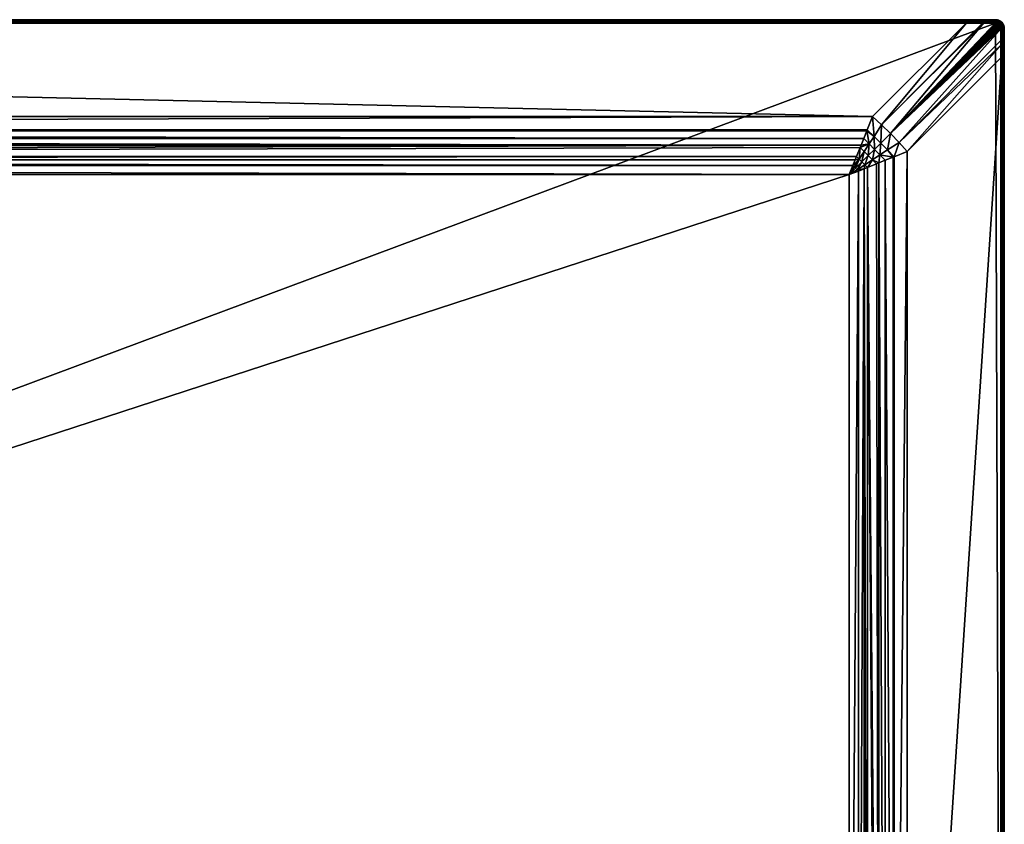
# Model space of a CAD drawing. Header units: inches. Extents: x 12 to 2412, y 21 to 921.
# Tile 6 of 6: x 1862 to 2412, y 471 to 921. Entities that reach past the tile are written whole.
import ezdxf

# ---------------------------------------------------------------- set-up
doc = ezdxf.new("R2010")
doc.units = ezdxf.units.IN
doc.header["$MEASUREMENT"] = 0
doc.layers.get('0').update_dxf_attribs({"true_color": 0x863b08})

msp = doc.modelspace()

# ---------------------------------------------------------------- meshes
at = {"color": 61, "true_color": 0xd6e5a6}
mesh = msp.add_polyface(dxfattribs=at)
corners = [(495.23, 921.07, 717.5), (33.04, 921.07, 714.93), (17.23, 921.07, 717.5), (973.23, 921.07, 717.5), (973.23, 921.07, 714.93), (495.23, 921.07, 714.93), (17.23, 21.07, 717.5), (33.04, 21.07, 714.93), (495.23, 21.07, 717.5), (495.23, 21.07, 714.93), (973.23, 21.07, 717.5), (2407.23, 919.07, 719.5), (17.23, 919.07, 719.5), (14.23, 26.07, 719.5), (96.1, 838.71, 689.6), (95.59, 842.65, 689.87), (96.86, 839.47, 689.63), (98.89, 834.4, 689.5), (95.34, 837.95, 689.59), (94.58, 837.19, 689.6), (98.89, 107.74, 689.5), (93.82, 836.43, 689.63), (96.86, 102.67, 689.63), (96.1, 103.43, 689.6), (95.34, 104.19, 689.59), (94.58, 104.95, 689.6), (1451.23, 921.07, 717.5), (17.23, 921.04, 717.85), (2407.23, 921.04, 717.85), (17.23, 920.95, 718.18), (2407.23, 920.95, 718.18), (17.23, 920.8, 718.5), (2407.23, 920.8, 718.5), (17.23, 920.6, 718.79), (2407.23, 920.6, 718.79), (17.23, 920.36, 719.03), (2407.23, 920.36, 719.03), (17.23, 920.07, 719.23), (2407.23, 920.07, 719.23), (17.23, 919.75, 719.38), (2407.23, 919.75, 719.38), (17.23, 919.42, 719.47), (2407.23, 919.42, 719.47), (17.23, 21.1, 717.85), (2407.23, 21.19, 718.18), (17.23, 21.19, 718.18), (2407.23, 21.34, 718.5), (17.23, 21.34, 718.5), (2407.23, 21.54, 718.79), (17.23, 21.54, 718.79), (2407.23, 21.78, 719.03), (17.23, 21.78, 719.03), (2407.23, 22.07, 719.23), (17.23, 22.07, 719.23), (2407.23, 22.39, 719.38), (17.23, 22.39, 719.38), (2407.23, 22.72, 719.47), (17.23, 22.72, 719.47), (2407.23, 23.07, 719.5), (17.23, 23.07, 719.5), (33.04, 921.05, 714.62), (33.04, 21.09, 714.62), (973.23, 21.07, 714.93)]
mesh.append_faces([[corners[k] for k in face] for face in [(0, 1, 2), (3, 4, 0), (0, 4, 5), (0, 5, 1), (6, 7, 8), (8, 7, 9), (8, 9, 10), (11, 12, 13), (14, 15, 16), (14, 16, 17), (18, 17, 19), (18, 14, 17), (17, 20, 21), (20, 22, 23), (24, 20, 23), (24, 25, 20), (26, 3, 27), (27, 3, 0), (27, 0, 2), (28, 27, 29), (30, 29, 31), (32, 31, 33), (34, 33, 35), (36, 35, 37), (38, 37, 39), (40, 39, 41), (42, 41, 12), (6, 8, 43), (43, 8, 10), (43, 44, 45), (45, 46, 47), (47, 48, 49), (49, 50, 51), (51, 52, 53), (53, 54, 55), (55, 56, 57), (57, 58, 59), (1, 5, 60), (60, 5, 4), (61, 62, 9), (61, 9, 7)]], dxfattribs={"color": 61})
mesh = msp.add_polyface(dxfattribs=at)
corners = [(973.23, 921.07, 717.5), (1451.23, 921.07, 714.93), (973.23, 921.07, 714.93), (973.23, 21.07, 717.5), (495.23, 21.07, 714.93), (973.23, 21.07, 714.93), (1451.23, 21.07, 717.5), (2410.23, 26.07, 719.5), (14.23, 26.07, 719.5), (17.23, 23.07, 719.5), (2325.56, 834.4, 689.5), (98.89, 107.74, 689.5), (98.89, 834.4, 689.5), (33.04, 22.42, 713.04), (85.92, 75.3, 694.91), (2391.41, 22.42, 713.04), (33.04, 919.72, 713.04), (2338.53, 866.84, 694.91), (85.92, 866.84, 694.91), (95.59, 842.65, 689.87), (2327.59, 839.47, 689.63), (96.86, 839.47, 689.63), (94.84, 844.53, 690.01), (2329.61, 844.53, 690.01), (92.83, 849.55, 690.65), (2332.13, 850.84, 690.88), (89.09, 858.92, 692.56), (2333.61, 854.53, 691.55), (90.84, 854.53, 691.55), (92.32, 850.84, 690.88), (88.88, 859.45, 692.69), (2335.58, 859.45, 692.69), (94.84, 97.61, 690.01), (2332.13, 91.3, 690.88), (92.83, 92.59, 690.65), (2335.58, 82.69, 692.69), (88.88, 82.69, 692.69), (2335.37, 83.22, 692.56), (89.09, 83.22, 692.56), (2333.61, 87.61, 691.55), (90.84, 87.61, 691.55), (92.32, 91.3, 690.88), (2325.56, 107.74, 689.5), (96.86, 102.67, 689.63), (2327.59, 102.67, 689.63), (95.59, 99.49, 689.87), (2328.86, 99.49, 689.87), (2407.23, 21.1, 717.85), (17.23, 21.1, 717.85), (2391.41, 921.05, 714.62), (33.04, 921.05, 714.62), (2391.42, 920.97, 714.32), (33.04, 920.97, 714.32), (2391.42, 920.86, 714.03), (33.04, 920.86, 714.03), (2391.42, 920.7, 713.77), (33.04, 920.7, 713.77), (2391.42, 920.5, 713.53), (33.04, 920.5, 713.53), (2391.42, 920.27, 713.32), (33.04, 920.27, 713.32), (2391.42, 920, 713.16), (33.04, 920, 713.16), (2391.42, 919.72, 713.04), (1451.23, 21.07, 714.93), (33.04, 21.09, 714.62), (2391.41, 21.09, 714.62), (33.04, 21.17, 714.32), (2391.42, 21.17, 714.32), (33.04, 21.28, 714.03), (2391.42, 21.28, 714.03), (33.04, 21.44, 713.77), (2391.42, 21.44, 713.77), (33.04, 21.64, 713.53), (2391.42, 21.64, 713.53), (33.04, 21.87, 713.32), (2391.42, 21.87, 713.32), (33.04, 22.14, 713.16), (2391.42, 22.14, 713.16)]
mesh.append_faces([[corners[k] for k in face] for face in [(0, 1, 2), (3, 4, 5), (3, 5, 6), (7, 8, 9), (10, 11, 12), (13, 14, 15), (16, 17, 18), (19, 20, 21), (21, 10, 12), (22, 23, 19), (24, 25, 22), (26, 27, 28), (28, 25, 29), (29, 25, 24), (18, 17, 30), (30, 31, 26), (32, 33, 34), (35, 14, 36), (37, 36, 38), (39, 38, 40), (33, 40, 41), (33, 41, 34), (11, 42, 43), (43, 44, 45), (45, 46, 32), (3, 47, 48), (2, 49, 50), (50, 51, 52), (52, 53, 54), (54, 55, 56), (56, 57, 58), (58, 59, 60), (60, 61, 62), (62, 63, 16), (64, 5, 65), (66, 65, 67), (68, 67, 69), (70, 69, 71), (72, 71, 73), (74, 73, 75), (76, 75, 77), (78, 77, 13)]], dxfattribs={"color": 61})
mesh = msp.add_polyface(dxfattribs=at)
corners = [(2407.23, 921.07, 717.5), (2391.41, 921.07, 714.93), (1929.23, 921.07, 717.5), (1929.23, 921.07, 714.93), (1451.23, 921.07, 717.5), (1929.23, 21.07, 717.5), (2391.42, 21.07, 714.93), (2407.23, 21.07, 717.5), (1451.23, 21.07, 717.5), (1451.23, 21.07, 714.93), (1929.23, 21.07, 714.93), (17.23, 23.07, 719.5), (2407.23, 23.07, 719.5), (2410.23, 26.07, 719.5), (2407.23, 919.07, 719.5), (14.23, 26.07, 719.5), (2325.56, 834.4, 689.5), (2327.59, 839.47, 689.63), (2328.35, 838.71, 689.6), (2329.11, 837.95, 689.59), (2329.87, 837.19, 689.6), (2330.63, 836.43, 689.63), (2325.56, 107.74, 689.5), (2328.35, 103.43, 689.6), (2327.59, 102.67, 689.63), (2329.11, 104.19, 689.59), (2329.87, 104.95, 689.6), (2407.23, 921.04, 717.85), (17.23, 920.95, 718.18), (2407.23, 920.95, 718.18), (17.23, 920.8, 718.5), (2407.23, 920.8, 718.5), (17.23, 920.6, 718.79), (2407.23, 920.6, 718.79), (17.23, 920.36, 719.03), (2407.23, 920.36, 719.03), (17.23, 920.07, 719.23), (2407.23, 920.07, 719.23), (17.23, 919.75, 719.38), (2407.23, 919.75, 719.38), (17.23, 919.42, 719.47), (2407.23, 919.42, 719.47), (17.23, 919.07, 719.5), (973.23, 21.07, 717.5), (2407.23, 21.1, 717.85), (17.23, 21.1, 717.85), (2407.23, 21.19, 718.18), (17.23, 21.19, 718.18), (2407.23, 21.34, 718.5), (17.23, 21.34, 718.5), (2407.23, 21.54, 718.79), (17.23, 21.54, 718.79), (2407.23, 21.78, 719.03), (17.23, 21.78, 719.03), (2407.23, 22.07, 719.23), (17.23, 22.07, 719.23), (2407.23, 22.39, 719.38), (17.23, 22.39, 719.38), (2407.23, 22.72, 719.47), (17.23, 22.72, 719.47), (2391.41, 921.05, 714.62), (1451.23, 921.07, 714.93), (2391.41, 21.09, 714.62)]
mesh.append_faces([[corners[k] for k in face] for face in [(0, 1, 2), (2, 1, 3), (2, 3, 4), (5, 6, 7), (8, 9, 5), (5, 9, 10), (5, 10, 6), (11, 12, 13), (13, 14, 15), (16, 17, 18), (19, 16, 18), (19, 20, 16), (21, 22, 16), (23, 24, 22), (25, 22, 26), (25, 23, 22), (0, 2, 27), (27, 2, 4), (27, 28, 29), (29, 30, 31), (31, 32, 33), (33, 34, 35), (35, 36, 37), (37, 38, 39), (39, 40, 41), (41, 42, 14), (43, 8, 44), (44, 8, 5), (44, 5, 7), (45, 44, 46), (47, 46, 48), (49, 48, 50), (51, 50, 52), (53, 52, 54), (55, 54, 56), (57, 56, 58), (59, 58, 12), (60, 61, 3), (60, 3, 1), (6, 10, 62), (62, 10, 9)]], dxfattribs={"color": 61})
mesh = msp.add_polyface(dxfattribs=at)
corners = [(1451.23, 921.07, 717.5), (1929.23, 921.07, 714.93), (1451.23, 921.07, 714.93), (973.23, 921.07, 717.5), (1451.23, 21.07, 717.5), (973.23, 21.07, 714.93), (1451.23, 21.07, 714.93), (2325.56, 107.74, 689.5), (98.89, 107.74, 689.5), (2325.56, 834.4, 689.5), (2391.41, 22.42, 713.04), (85.92, 75.3, 694.91), (2338.53, 75.3, 694.91), (2391.42, 919.72, 713.04), (2338.53, 866.84, 694.91), (33.04, 919.72, 713.04), (96.86, 839.47, 689.63), (2327.59, 839.47, 689.63), (95.59, 842.65, 689.87), (2329.61, 844.53, 690.01), (2328.86, 842.65, 689.87), (94.84, 844.53, 690.01), (2332.13, 850.84, 690.88), (2331.62, 849.55, 690.65), (90.84, 854.53, 691.55), (2333.61, 854.53, 691.55), (88.88, 859.45, 692.69), (2335.58, 859.45, 692.69), (89.09, 858.92, 692.56), (2335.37, 858.92, 692.56), (2331.62, 92.59, 690.65), (2332.13, 91.3, 690.88), (94.84, 97.61, 690.01), (2335.58, 82.69, 692.69), (88.88, 82.69, 692.69), (2335.37, 83.22, 692.56), (89.09, 83.22, 692.56), (2333.61, 87.61, 691.55), (90.84, 87.61, 691.55), (96.86, 102.67, 689.63), (2327.59, 102.67, 689.63), (95.59, 99.49, 689.87), (2328.86, 99.49, 689.87), (2329.61, 97.61, 690.01), (17.23, 921.04, 717.85), (2407.23, 921.04, 717.85), (973.23, 921.07, 714.93), (2391.41, 921.05, 714.62), (33.04, 921.05, 714.62), (2391.42, 920.97, 714.32), (33.04, 920.97, 714.32), (2391.42, 920.86, 714.03), (33.04, 920.86, 714.03), (2391.42, 920.7, 713.77), (33.04, 920.7, 713.77), (2391.42, 920.5, 713.53), (33.04, 920.5, 713.53), (2391.42, 920.27, 713.32), (33.04, 920.27, 713.32), (2391.42, 920, 713.16), (33.04, 920, 713.16), (33.04, 21.09, 714.62), (2391.41, 21.09, 714.62), (33.04, 21.17, 714.32), (2391.42, 21.17, 714.32), (33.04, 21.28, 714.03), (2391.42, 21.28, 714.03), (33.04, 21.44, 713.77), (2391.42, 21.44, 713.77), (33.04, 21.64, 713.53), (2391.42, 21.64, 713.53), (33.04, 21.87, 713.32), (2391.42, 21.87, 713.32), (33.04, 22.14, 713.16), (2391.42, 22.14, 713.16), (33.04, 22.42, 713.04)]
mesh.append_faces([[corners[k] for k in face] for face in [(0, 1, 2), (0, 2, 3), (4, 5, 6), (7, 8, 9), (10, 11, 12), (13, 14, 15), (16, 17, 9), (18, 19, 20), (18, 20, 17), (21, 22, 23), (21, 23, 19), (24, 25, 22), (26, 14, 27), (28, 27, 29), (28, 29, 25), (30, 31, 32), (12, 11, 33), (33, 34, 35), (35, 36, 37), (37, 38, 31), (39, 7, 40), (41, 40, 42), (32, 42, 43), (32, 43, 30), (0, 44, 45), (46, 2, 47), (48, 47, 49), (50, 49, 51), (52, 51, 53), (54, 53, 55), (56, 55, 57), (58, 57, 59), (60, 59, 13), (6, 61, 62), (62, 63, 64), (64, 65, 66), (66, 67, 68), (68, 69, 70), (70, 71, 72), (72, 73, 74), (74, 75, 10)]], dxfattribs={"color": 61})
mesh = msp.add_polyface(dxfattribs=at)
corners = [(2410.87, 900.26, 713.04), (2357.99, 94.76, 694.91), (2357.99, 847.38, 694.91), (2410.76, 907.3, 713.23), (2353.36, 852.41, 693.74), (2409.92, 918.25, 714.31), (2409.97, 918.19, 714.31), (2348.53, 857.37, 693.35), (2410.23, 917.79, 714.29), (2410.43, 917.35, 714.26), (2410.45, 917.29, 714.26), (2410.56, 916.83, 714.21), (2410.61, 916.35, 714.15), (2410.72, 909.78, 713.48), (2408.23, 919.36, 714.23), (2408.29, 919.34, 714.24), (2407.76, 919.44, 714.18), (2408.74, 919.18, 714.28), (2409.16, 918.94, 714.3), (2409.22, 918.91, 714.31), (2409.59, 918.61, 714.32), (2409.68, 918.52, 714.32), (2343.56, 862.2, 693.74), (2338.53, 866.84, 694.91), (2391.42, 919.72, 713.04), (2400.35, 919.57, 713.36), (2400.93, 919.56, 713.42), (2407.51, 919.45, 714.15), (2350.6, 844.42, 692.69), (2346.95, 848.25, 691.99), (2343.21, 852.05, 691.75), (2350.08, 844.21, 692.56), (2342.72, 845.51, 691.09), (2345.69, 842.45, 691.55), (2341.99, 840.98, 690.88), (2350.08, 97.93, 692.56), (2350.6, 97.72, 692.69), (2407.23, 919.75, 719.38), (2407.23, 919.42, 719.47), (2407.87, 919.7, 719.38), (2407.23, 919.07, 719.5), (2407.81, 919.37, 719.47), (2400.34, 919.88, 713.47)]
mesh.append_faces([[corners[k] for k in face] for face in [(0, 1, 2), (0, 2, 3), (3, 2, 4), (5, 6, 7), (6, 8, 7), (7, 8, 9), (7, 9, 10), (10, 11, 7), (7, 11, 12), (7, 12, 4), (4, 12, 13), (4, 13, 3), (14, 15, 7), (14, 7, 16), (15, 17, 7), (7, 17, 18), (7, 18, 19), (19, 20, 7), (7, 20, 21), (7, 21, 5), (22, 23, 24), (24, 25, 22), (22, 25, 26), (22, 26, 7), (7, 26, 27), (7, 27, 16), (4, 2, 28), (7, 4, 29), (22, 7, 30), (4, 28, 29), (29, 28, 31), (29, 31, 32), (31, 33, 32), (32, 33, 34), (7, 29, 30), (30, 29, 32), (35, 31, 28), (36, 28, 2), (37, 38, 39), (38, 40, 41), (26, 42, 27)]], dxfattribs={"color": 61})
mesh = msp.add_polyface(dxfattribs=at)
corners = [(2407.23, 921.07, 716.09), (2400.2, 921.07, 715.29), (2407.23, 921.07, 717.5), (2391.41, 921.07, 714.93), (2407.64, 921.05, 716.12), (2407.23, 921.04, 717.85), (2408.01, 921, 717.5), (2407.23, 920.6, 718.79), (2407.23, 920.36, 719.03), (2408.01, 920.53, 718.79), (2407.23, 920.07, 719.23), (2407.97, 920.29, 719.03), (2407.23, 919.75, 719.38), (2407.92, 920.01, 719.23), (2400.93, 919.56, 713.42), (2400.35, 919.57, 713.36), (2400.34, 919.88, 713.47), (2400.22, 921.04, 714.96), (2407.27, 921.04, 715.75), (2400.25, 920.96, 714.65), (2407.32, 920.95, 715.42), (2400.27, 920.83, 714.35), (2407.37, 920.81, 715.11), (2400.3, 920.65, 714.07), (2407.41, 920.61, 714.83), (2400.32, 920.43, 713.83), (2407.44, 920.37, 714.59), (2400.33, 920.17, 713.63), (2407.47, 920.09, 714.39), (2407.49, 919.79, 714.24), (2407.51, 919.45, 714.15), (2391.41, 921.05, 714.62), (2391.42, 920.97, 714.32), (2391.42, 920.86, 714.03), (2391.42, 920.7, 713.77), (2391.42, 920.5, 713.53), (2391.42, 920.27, 713.32), (2391.42, 920, 713.16), (2391.42, 919.72, 713.04), (2407.71, 920.93, 715.46), (2407.68, 921.02, 715.78)]
mesh.append_faces([[corners[k] for k in face] for face in [(0, 1, 2), (2, 1, 3), (2, 4, 0), (2, 5, 6), (7, 8, 9), (8, 10, 11), (10, 12, 13), (14, 15, 16), (1, 0, 17), (17, 0, 18), (17, 18, 19), (19, 18, 20), (19, 20, 21), (21, 20, 22), (21, 22, 23), (23, 22, 24), (23, 24, 25), (25, 24, 26), (25, 26, 27), (27, 26, 28), (27, 28, 16), (16, 28, 29), (16, 29, 30), (3, 1, 31), (31, 1, 17), (31, 17, 32), (32, 17, 19), (32, 19, 33), (33, 19, 21), (33, 21, 34), (34, 21, 23), (34, 23, 35), (35, 23, 25), (35, 25, 36), (36, 25, 27), (36, 27, 37), (37, 27, 16), (37, 16, 38), (38, 16, 15), (39, 22, 20), (40, 20, 18), (4, 18, 0)]], dxfattribs={"color": 61})
mesh = msp.add_polyface(dxfattribs=at)
corners = [(2408.09, 920.99, 717.5), (2408.41, 920.93, 716.18), (2408.01, 921, 717.5), (2408.01, 920.99, 716.15), (2407.23, 921.07, 717.5), (2407.64, 921.05, 716.12), (2408.77, 920.81, 716.2), (2408.5, 920.9, 716.18), (2407.23, 921.04, 717.85), (2408.09, 920.96, 717.85), (2408.77, 920.81, 717.5), (2407.23, 920.95, 718.18), (2408.07, 920.88, 718.18), (2408.93, 920.74, 717.85), (2407.23, 920.8, 718.5), (2408.05, 920.73, 718.5), (2408.89, 920.66, 718.18), (2407.23, 920.6, 718.79), (2408.01, 920.53, 718.79), (2408.84, 920.52, 718.5), (2407.23, 920.36, 719.03), (2407.97, 920.29, 719.03), (2408.78, 920.33, 718.79), (2408.44, 920.89, 715.84), (2407.78, 920.35, 714.63), (2407.44, 920.37, 714.59), (2407.76, 920.59, 714.87), (2407.41, 920.61, 714.83), (2407.74, 920.79, 715.15), (2407.37, 920.81, 715.11), (2407.71, 920.93, 715.46), (2407.32, 920.95, 715.42), (2407.68, 921.02, 715.78), (2407.27, 921.04, 715.75), (2408.4, 920.24, 714.69), (2408.43, 920.47, 714.93), (2408.45, 920.66, 715.21), (2408.45, 920.8, 715.52), (2408.47, 920.22, 714.69), (2408.51, 920.45, 714.94)]
mesh.append_faces([[corners[k] for k in face] for face in [(0, 1, 2), (2, 1, 3), (2, 3, 4), (4, 3, 5), (0, 6, 7), (0, 7, 1), (2, 8, 9), (2, 9, 0), (0, 9, 10), (8, 11, 9), (9, 11, 12), (9, 12, 13), (11, 14, 12), (12, 14, 15), (12, 15, 16), (14, 17, 15), (15, 17, 18), (15, 18, 19), (18, 20, 21), (18, 21, 22), (3, 1, 23), (24, 25, 26), (26, 25, 27), (26, 27, 28), (28, 27, 29), (28, 29, 30), (30, 31, 32), (32, 33, 5), (34, 24, 35), (35, 24, 26), (35, 26, 36), (36, 26, 28), (36, 28, 37), (37, 28, 30), (37, 30, 23), (23, 30, 32), (23, 32, 3), (3, 32, 5), (38, 34, 39), (39, 34, 35), (7, 23, 1)]], dxfattribs={"color": 61})
mesh = msp.add_polyface(dxfattribs=at)
corners = [(2408.78, 920.33, 718.79), (2407.97, 920.29, 719.03), (2408.69, 920.1, 719.03), (2407.23, 920.07, 719.23), (2407.92, 920.01, 719.23), (2408.59, 919.83, 719.23), (2407.23, 919.75, 719.38), (2407.87, 919.7, 719.38), (2408.49, 919.53, 719.38), (2409.23, 919.53, 719.23), (2407.23, 919.42, 719.47), (2407.81, 919.37, 719.47), (2408.37, 919.22, 719.47), (2409.07, 919.26, 719.38), (2408.9, 918.97, 719.47), (2407.23, 919.07, 719.5), (2407.75, 919.02, 719.5), (2408.25, 918.89, 719.5), (2408.73, 918.67, 719.5), (2407.76, 919.44, 714.18), (2407.51, 919.45, 714.15), (2407.77, 919.77, 714.28), (2407.49, 919.79, 714.24), (2407.78, 920.07, 714.43), (2407.47, 920.09, 714.39), (2407.78, 920.35, 714.63), (2407.44, 920.37, 714.59), (2408.23, 919.36, 714.23), (2408.3, 919.67, 714.33), (2408.35, 919.97, 714.49), (2408.4, 920.24, 714.69), (2408.29, 919.34, 714.24), (2408.36, 919.66, 714.34), (2408.42, 919.95, 714.49), (2408.47, 920.22, 714.69), (2408.74, 919.18, 714.28), (2408.86, 919.47, 714.38), (2408.97, 919.75, 714.54), (2409.06, 920, 714.74)]
mesh.append_faces([[corners[k] for k in face] for face in [(0, 1, 2), (1, 3, 4), (1, 4, 2), (2, 4, 5), (4, 6, 7), (4, 7, 5), (5, 7, 8), (5, 8, 9), (7, 10, 11), (7, 11, 8), (8, 11, 12), (8, 12, 13), (13, 12, 14), (11, 15, 16), (11, 16, 12), (12, 16, 17), (12, 17, 14), (14, 17, 18), (19, 20, 21), (21, 20, 22), (21, 22, 23), (23, 22, 24), (23, 24, 25), (25, 24, 26), (27, 19, 28), (28, 19, 21), (28, 21, 29), (29, 21, 23), (29, 23, 30), (30, 23, 25), (31, 27, 32), (32, 27, 28), (32, 28, 33), (33, 28, 29), (33, 29, 34), (34, 29, 30), (35, 31, 36), (36, 31, 32), (36, 32, 37), (37, 32, 33), (38, 33, 34)]], dxfattribs={"color": 61})
mesh = msp.add_polyface(dxfattribs=at)
corners = [(2409.73, 920.4, 717.5), (2409.92, 920.28, 716.25), (2409.49, 920.51, 717.5), (2409.49, 920.51, 716.23), (2408.94, 920.77, 717.5), (2409.23, 920.65, 716.22), (2408.77, 920.81, 717.5), (2408.77, 920.81, 716.2), (2408.09, 920.99, 717.5), (2409.71, 920.37, 717.85), (2408.93, 920.74, 717.85), (2408.09, 920.96, 717.85), (2408.07, 920.88, 718.18), (2408.89, 920.66, 718.18), (2409.67, 920.3, 718.18), (2408.05, 920.73, 718.5), (2408.84, 920.52, 718.5), (2409.59, 920.17, 718.5), (2408.01, 920.53, 718.79), (2408.78, 920.33, 718.79), (2409.24, 920.62, 715.89), (2408.51, 920.45, 714.94), (2408.43, 920.47, 714.93), (2408.53, 920.64, 715.22), (2408.45, 920.66, 715.21), (2408.53, 920.78, 715.52), (2408.45, 920.8, 715.52), (2408.53, 920.87, 715.85), (2408.44, 920.89, 715.84), (2408.5, 920.9, 716.18), (2409.14, 920.22, 714.98), (2408.47, 920.22, 714.69), (2409.19, 920.4, 715.26), (2409.23, 920.53, 715.56), (2409.89, 920.17, 715.59), (2409.92, 920.25, 715.92)]
mesh.append_faces([[corners[k] for k in face] for face in [(0, 1, 2), (2, 1, 3), (2, 3, 4), (4, 3, 5), (4, 5, 6), (6, 5, 7), (6, 7, 8), (9, 0, 2), (9, 2, 10), (2, 4, 10), (10, 4, 6), (10, 6, 11), (10, 12, 13), (10, 13, 9), (9, 13, 14), (13, 15, 16), (13, 16, 14), (14, 16, 17), (16, 18, 19), (16, 19, 17), (7, 5, 20), (21, 22, 23), (23, 22, 24), (23, 24, 25), (25, 24, 26), (25, 26, 27), (27, 26, 28), (27, 28, 29), (30, 31, 21), (30, 21, 32), (32, 21, 23), (32, 23, 33), (33, 23, 25), (33, 25, 20), (20, 25, 27), (20, 27, 7), (7, 27, 29), (34, 32, 33), (34, 33, 35), (35, 33, 20), (35, 20, 3), (3, 20, 5)]], dxfattribs={"color": 61})
mesh = msp.add_polyface(dxfattribs=at)
corners = [(2409.59, 920.17, 718.5), (2408.78, 920.33, 718.79), (2409.49, 919.99, 718.79), (2408.69, 920.1, 719.03), (2409.37, 919.78, 719.03), (2410.14, 919.54, 718.79), (2408.59, 919.83, 719.23), (2409.23, 919.53, 719.23), (2409.98, 919.35, 719.03), (2409.8, 919.13, 719.23), (2408.49, 919.53, 719.38), (2409.07, 919.26, 719.38), (2409.59, 918.89, 719.38), (2408.9, 918.97, 719.47), (2409.38, 918.63, 719.47), (2410.05, 918.44, 719.38), (2408.73, 918.67, 719.5), (2409.15, 918.37, 719.5), (2409.79, 918.22, 719.47), (2409.68, 918.52, 714.32), (2409.59, 918.61, 714.32), (2409.81, 918.84, 714.42), (2408.97, 919.75, 714.54), (2408.42, 919.95, 714.49), (2409.06, 920, 714.74), (2408.47, 920.22, 714.69), (2409.14, 920.22, 714.98), (2409.16, 918.94, 714.3), (2408.74, 919.18, 714.28), (2409.33, 919.21, 714.41), (2408.86, 919.47, 714.38), (2409.48, 919.47, 714.56), (2409.62, 919.69, 714.77), (2409.73, 919.89, 715.01), (2409.82, 920.05, 715.29), (2409.19, 920.4, 715.26), (2409.89, 920.17, 715.59), (2409.22, 918.91, 714.31), (2409.39, 919.17, 714.41), (2409.55, 919.42, 714.57), (2409.69, 919.64, 714.77), (2409.81, 919.84, 715.01), (2410, 919.06, 714.58)]
mesh.append_faces([[corners[k] for k in face] for face in [(0, 1, 2), (1, 3, 2), (2, 3, 4), (2, 4, 5), (3, 6, 4), (4, 6, 7), (4, 7, 8), (8, 7, 9), (7, 10, 11), (7, 11, 9), (9, 11, 12), (11, 13, 12), (12, 13, 14), (12, 14, 15), (13, 16, 14), (14, 16, 17), (14, 17, 18), (19, 20, 21), (22, 23, 24), (24, 25, 26), (27, 28, 29), (29, 28, 30), (29, 30, 31), (31, 30, 22), (31, 22, 32), (32, 22, 24), (32, 24, 33), (33, 24, 26), (33, 26, 34), (34, 26, 35), (34, 35, 36), (37, 27, 38), (38, 27, 29), (38, 29, 39), (39, 29, 31), (39, 31, 40), (40, 31, 32), (40, 32, 41), (41, 32, 33), (20, 37, 21), (21, 37, 38), (42, 38, 39)]], dxfattribs={"color": 61})
mesh = msp.add_polyface(dxfattribs=at)
corners = [(2410.44, 919.9, 717.5), (2410.16, 920.11, 716.25), (2410.15, 920.1, 717.5), (2410.01, 920.22, 716.25), (2409.73, 920.4, 717.5), (2409.92, 920.28, 716.25), (2410.42, 919.88, 717.85), (2409.71, 920.37, 717.85), (2409.67, 920.3, 718.18), (2410.36, 919.81, 718.18), (2409.59, 920.17, 718.5), (2410.27, 919.69, 718.5), (2409.49, 919.99, 718.79), (2410.14, 919.54, 718.79), (2409.37, 919.78, 719.03), (2409.98, 919.35, 719.03), (2410.7, 918.98, 718.79), (2410.51, 918.82, 719.03), (2409.8, 919.13, 719.23), (2409.59, 918.89, 719.38), (2410.29, 918.64, 719.23), (2409.49, 920.51, 716.23), (2409.92, 920.25, 715.92), (2409.81, 919.84, 715.01), (2409.73, 919.89, 715.01), (2409.91, 920, 715.29), (2409.82, 920.05, 715.29), (2409.97, 920.11, 715.6), (2409.89, 920.17, 715.59), (2410.01, 920.19, 715.92), (2409.81, 918.84, 714.42), (2409.39, 919.17, 714.41), (2410, 919.06, 714.58), (2409.55, 919.42, 714.57), (2410.18, 919.25, 714.78), (2409.69, 919.64, 714.77), (2410.34, 919.42, 715.02), (2410.46, 919.56, 715.3), (2410.55, 919.66, 715.61), (2410.6, 919.72, 715.93), (2410.62, 918.79, 714.78)]
mesh.append_faces([[corners[k] for k in face] for face in [(0, 1, 2), (2, 1, 3), (2, 3, 4), (4, 3, 5), (6, 0, 2), (6, 2, 7), (2, 4, 7), (7, 8, 6), (6, 8, 9), (8, 10, 9), (9, 10, 11), (10, 12, 11), (11, 12, 13), (13, 14, 15), (13, 15, 16), (16, 15, 17), (15, 18, 17), (18, 19, 20), (21, 5, 22), (23, 24, 25), (25, 24, 26), (25, 26, 27), (27, 26, 28), (27, 28, 29), (29, 28, 22), (29, 22, 3), (3, 22, 5), (30, 31, 32), (32, 33, 34), (34, 33, 35), (34, 35, 36), (36, 35, 23), (36, 23, 37), (37, 23, 25), (37, 25, 38), (38, 25, 27), (38, 27, 39), (39, 27, 29), (39, 29, 1), (1, 29, 3), (40, 32, 34)]], dxfattribs={"color": 61})
mesh = msp.add_polyface(dxfattribs=at)
corners = [(2410.75, 919.59, 717.5), (2410.62, 919.74, 716.26), (2410.44, 919.9, 717.5), (2410.16, 920.11, 716.25), (2411.26, 919, 717.5), (2411.27, 919.01, 716.25), (2411.22, 919.07, 716.26), (2411.06, 919.28, 717.5), (2411.15, 919.17, 716.26), (2410.75, 919.6, 716.26), (2411.56, 918.57, 717.5), (2411.03, 919.26, 717.85), (2410.42, 919.88, 717.85), (2410.36, 919.81, 718.18), (2410.96, 919.21, 718.18), (2411.53, 918.55, 717.85), (2410.27, 919.69, 718.5), (2410.85, 919.11, 718.5), (2411.45, 918.51, 718.18), (2410.14, 919.54, 718.79), (2410.7, 918.98, 718.79), (2411.12, 919.16, 715.93), (2410.6, 919.72, 715.93), (2410.62, 918.79, 714.78), (2410.18, 919.25, 714.78), (2410.8, 918.92, 715.02), (2410.34, 919.42, 715.02), (2410.94, 919.03, 715.3), (2410.46, 919.56, 715.3), (2411.05, 919.11, 715.6), (2410.55, 919.66, 715.61), (2410.86, 918.84, 715.02), (2411.01, 918.95, 715.3), (2411.12, 919.02, 715.6), (2411.2, 919.06, 715.92)]
mesh.append_faces([[corners[k] for k in face] for face in [(0, 1, 2), (2, 1, 3), (4, 5, 6), (4, 6, 7), (7, 6, 8), (7, 8, 0), (0, 8, 9), (0, 9, 1), (10, 4, 11), (11, 4, 7), (11, 7, 12), (12, 7, 0), (0, 2, 12), (12, 13, 11), (11, 13, 14), (11, 14, 15), (13, 16, 14), (14, 16, 17), (14, 17, 18), (16, 19, 17), (17, 19, 20), (9, 8, 21), (3, 1, 22), (23, 24, 25), (25, 24, 26), (25, 26, 27), (27, 26, 28), (27, 28, 29), (29, 28, 30), (29, 30, 21), (21, 30, 22), (21, 22, 9), (9, 22, 1), (31, 25, 32), (32, 25, 27), (32, 27, 33), (33, 27, 29), (33, 29, 34), (34, 29, 21), (34, 21, 6), (6, 21, 8), (5, 34, 6)]], dxfattribs={"color": 61})
mesh = msp.add_polyface(dxfattribs=at)
corners = [(2410.23, 26.07, 719.5), (2407.23, 23.07, 719.5), (2407.75, 23.12, 719.5), (2407.75, 919.02, 719.5), (2407.23, 919.07, 719.5), (2410.18, 916.59, 719.5), (2410.23, 916.07, 719.5), (2408.25, 23.25, 719.5), (2408.73, 23.47, 719.5), (2409.15, 23.77, 719.5), (2409.52, 918, 719.5), (2409.15, 918.37, 719.5), (2409.52, 24.14, 719.5), (2408.73, 918.67, 719.5), (2408.25, 918.89, 719.5), (2409.79, 918.22, 719.47), (2409.8, 23.01, 719.23), (2409.59, 23.25, 719.38), (2409.23, 22.61, 719.23), (2409.07, 22.88, 719.38), (2409.79, 23.92, 719.47), (2409.38, 23.51, 719.47), (2408.9, 23.17, 719.47), (2408.49, 22.61, 719.38), (2408.37, 22.92, 719.47), (2409.82, 24.57, 719.5), (2407.81, 22.77, 719.47), (2407.23, 22.72, 719.47), (2409.41, 23.37, 714.31), (2409.68, 23.62, 714.32), (2409.6, 23.12, 714.42), (2409.35, 23.33, 714.31), (2409.54, 23.07, 714.42), (2409.71, 22.84, 714.57), (2409.78, 22.89, 714.57), (2408.95, 23.07, 714.29), (2409.09, 22.79, 714.4), (2409.23, 22.52, 714.55), (2408.51, 22.87, 714.26), (2408.6, 22.56, 714.36), (2408.45, 22.85, 714.26), (2408.54, 22.54, 714.36)]
mesh.append_faces([[corners[k] for k in face] for face in [(0, 1, 2), (3, 4, 5), (5, 4, 6), (6, 4, 0), (2, 7, 0), (0, 7, 8), (0, 8, 9), (5, 10, 11), (12, 0, 9), (11, 13, 5), (5, 13, 14), (5, 14, 3), (15, 11, 10), (16, 17, 18), (18, 17, 19), (17, 20, 21), (17, 21, 19), (19, 21, 22), (19, 22, 23), (23, 22, 24), (20, 25, 12), (20, 12, 21), (21, 12, 9), (21, 9, 22), (22, 9, 8), (22, 8, 24), (24, 8, 7), (24, 7, 26), (26, 7, 2), (26, 2, 27), (28, 29, 30), (31, 28, 32), (32, 28, 30), (32, 30, 33), (33, 30, 34), (35, 31, 36), (36, 31, 32), (36, 32, 37), (37, 32, 33), (38, 35, 39), (39, 35, 36), (40, 38, 41)]], dxfattribs={"color": 61})
mesh = msp.add_polyface(dxfattribs=at)
corners = [(2410.85, 919.11, 718.5), (2410.7, 918.98, 718.79), (2411.32, 918.44, 718.5), (2410.51, 918.82, 719.03), (2411.15, 918.34, 718.79), (2410.94, 918.21, 719.03), (2409.8, 919.13, 719.23), (2410.29, 918.64, 719.23), (2410.69, 918.07, 719.23), (2411.25, 917.54, 719.03), (2409.59, 918.89, 719.38), (2410.05, 918.44, 719.38), (2410.42, 917.91, 719.38), (2410.98, 917.44, 719.23), (2409.38, 918.63, 719.47), (2409.79, 918.22, 719.47), (2410.12, 917.74, 719.47), (2409.52, 918, 719.5), (2409.82, 917.57, 719.5), (2409.92, 918.25, 714.31), (2409.68, 918.52, 714.32), (2410.17, 918.45, 714.42), (2409.81, 918.84, 714.42), (2410.41, 918.63, 714.57), (2410, 919.06, 714.58), (2410.62, 918.79, 714.78), (2409.97, 918.19, 714.31), (2410.22, 918.38, 714.42), (2410.46, 918.56, 714.57), (2410.68, 918.71, 714.78), (2410.86, 918.84, 715.02), (2410.8, 918.92, 715.02), (2410.23, 917.79, 714.29), (2410.51, 917.94, 714.4), (2410.78, 918.07, 714.55), (2411.02, 918.19, 714.75), (2411.22, 918.28, 715), (2410.73, 917.45, 714.36), (2411.02, 917.53, 714.52), (2411.28, 917.61, 714.72)]
mesh.append_faces([[corners[k] for k in face] for face in [(0, 1, 2), (1, 3, 4), (4, 3, 5), (3, 6, 7), (3, 7, 5), (5, 7, 8), (5, 8, 9), (7, 10, 11), (7, 11, 8), (8, 11, 12), (8, 12, 13), (11, 14, 15), (11, 15, 12), (12, 15, 16), (15, 17, 16), (16, 17, 18), (19, 20, 21), (21, 20, 22), (21, 22, 23), (23, 22, 24), (23, 24, 25), (26, 19, 27), (27, 19, 21), (27, 21, 28), (28, 21, 23), (28, 23, 29), (29, 23, 25), (29, 25, 30), (30, 25, 31), (32, 26, 33), (33, 26, 27), (33, 27, 34), (34, 27, 28), (34, 28, 35), (35, 28, 29), (35, 29, 36), (36, 29, 30), (37, 32, 33), (38, 33, 34), (38, 34, 39), (39, 34, 35)]], dxfattribs={"color": 61})
mesh = msp.add_polyface(dxfattribs=at)
corners = [(2410.04, 917.1, 719.5), (2409.82, 917.57, 719.5), (2410.18, 916.59, 719.5), (2409.52, 918, 719.5), (2411.48, 917.62, 718.79), (2411.25, 917.54, 719.03), (2411.69, 916.86, 718.79), (2411.45, 916.81, 719.03), (2410.69, 918.07, 719.23), (2410.98, 917.44, 719.23), (2411.17, 916.76, 719.23), (2411.51, 916.07, 719.03), (2410.42, 917.91, 719.38), (2410.69, 917.33, 719.38), (2410.85, 916.71, 719.38), (2411.23, 916.07, 719.23), (2410.12, 917.74, 719.47), (2410.37, 917.21, 719.47), (2410.52, 916.65, 719.47), (2410.43, 917.35, 714.26), (2410.23, 917.79, 714.29), (2410.73, 917.45, 714.36), (2410.51, 917.94, 714.4), (2411.02, 917.53, 714.52), (2410.45, 917.29, 714.26), (2410.75, 917.38, 714.36), (2411.04, 917.46, 714.51), (2411.31, 917.53, 714.71), (2411.28, 917.61, 714.72), (2411.53, 917.58, 714.95), (2411.5, 917.66, 714.96), (2410.56, 916.83, 714.21), (2410.89, 916.87, 714.31), (2411.19, 916.9, 714.46), (2411.46, 916.92, 714.66), (2410.61, 916.35, 714.15), (2410.94, 916.34, 714.24), (2411.25, 916.32, 714.39), (2411.53, 916.29, 714.59)]
mesh.append_faces([[corners[k] for k in face] for face in [(0, 1, 2), (2, 1, 3), (4, 5, 6), (6, 5, 7), (5, 8, 9), (5, 9, 7), (7, 9, 10), (7, 10, 11), (9, 12, 13), (9, 13, 10), (10, 13, 14), (10, 14, 15), (12, 16, 13), (13, 16, 17), (13, 17, 14), (14, 17, 18), (16, 1, 17), (17, 1, 0), (17, 0, 18), (18, 0, 2), (19, 20, 21), (21, 22, 23), (24, 19, 25), (25, 19, 21), (25, 21, 26), (26, 21, 23), (26, 23, 27), (27, 23, 28), (27, 28, 29), (29, 28, 30), (31, 24, 32), (32, 24, 25), (32, 25, 33), (33, 25, 26), (33, 26, 34), (34, 26, 27), (35, 31, 36), (36, 31, 32), (36, 32, 37), (37, 32, 33), (38, 33, 34)]], dxfattribs={"color": 61})
mesh = msp.add_polyface(dxfattribs=at)
corners = [(2412.23, 916.07, 717.5), (2412.23, 900.26, 714.93), (2412.23, 907.18, 715.15), (2412.23, 916.07, 716.09), (2412.16, 916.85, 716.15), (2412.16, 916.85, 717.5), (2412.2, 916.07, 717.85), (2412.03, 916.92, 718.18), (2412.11, 916.07, 718.18), (2411.89, 916.89, 718.5), (2411.96, 916.07, 718.5), (2411.69, 916.86, 718.79), (2411.76, 916.07, 718.79), (2411.45, 916.81, 719.03), (2411.51, 916.07, 719.03), (2411.17, 916.76, 719.23), (2411.23, 916.07, 719.23), (2410.85, 916.71, 719.38), (2410.91, 916.07, 719.38), (2410.52, 916.65, 719.47), (2410.57, 916.07, 719.47), (2410.18, 916.59, 719.5), (2410.23, 916.07, 719.5), (2412.2, 916.12, 715.75), (2411.25, 916.32, 714.39), (2411.19, 916.9, 714.46), (2411.53, 916.29, 714.59), (2411.46, 916.92, 714.66), (2411.77, 916.25, 714.83), (2411.7, 916.93, 714.9), (2411.96, 916.21, 715.11), (2411.89, 916.93, 715.18), (2412.11, 916.17, 715.42), (2412.04, 916.91, 715.49), (2410.72, 909.78, 713.48), (2410.61, 916.35, 714.15), (2410.94, 916.34, 714.24), (2411.82, 907.26, 713.95), (2411.85, 900.26, 713.77), (2411.6, 907.27, 713.71), (2411.65, 900.26, 713.53), (2411.35, 907.28, 713.5), (2411.42, 900.26, 713.32), (2411.07, 907.29, 713.34), (2411.16, 900.26, 713.16), (2410.76, 907.3, 713.23), (2412.2, 907.2, 714.83), (2412.12, 907.22, 714.52), (2411.99, 907.24, 714.22)]
mesh.append_faces([[corners[k] for k in face] for face in [(0, 1, 2), (0, 2, 3), (4, 0, 3), (0, 5, 6), (6, 7, 8), (8, 9, 10), (10, 11, 12), (12, 13, 14), (14, 15, 16), (16, 17, 18), (17, 19, 18), (18, 19, 20), (19, 21, 20), (20, 21, 22), (4, 3, 23), (24, 25, 26), (26, 27, 28), (28, 29, 30), (30, 31, 32), (32, 33, 23), (34, 35, 36), (37, 38, 39), (39, 40, 41), (41, 42, 43), (43, 44, 45), (3, 2, 23), (23, 2, 46), (23, 46, 32), (32, 46, 47), (32, 47, 30), (30, 47, 48), (30, 48, 28), (28, 48, 37), (28, 37, 26), (26, 37, 39), (26, 39, 24), (24, 39, 41), (24, 41, 36), (36, 41, 43), (36, 43, 34), (34, 43, 45)]], dxfattribs={"color": 61})
mesh = msp.add_polyface(dxfattribs=at)
corners = [(2412.23, 26.07, 717.5), (2412.23, 33.1, 715.29), (2412.23, 41.88, 714.93), (2412.23, 204.07, 717.5), (2412.23, 204.07, 714.93), (2412.23, 382.07, 717.5), (2412.23, 382.07, 714.93), (2412.2, 26.07, 717.85), (2412.11, 916.07, 718.18), (2412.11, 26.07, 718.18), (2411.96, 916.07, 718.5), (2411.96, 26.07, 718.5), (2411.76, 916.07, 718.79), (2411.76, 26.07, 718.79), (2411.51, 916.07, 719.03), (2411.51, 26.07, 719.03), (2411.23, 916.07, 719.23), (2411.23, 26.07, 719.23), (2410.91, 916.07, 719.38), (2410.91, 26.07, 719.38), (2410.57, 916.07, 719.47), (2410.57, 26.07, 719.47), (2410.23, 916.07, 719.5), (2410.23, 26.07, 719.5), (2412.23, 560.07, 714.93), (2412.2, 41.88, 714.62), (2412.13, 900.26, 714.32), (2412.13, 41.88, 714.32), (2412.01, 41.88, 714.03), (2412.01, 900.26, 714.03), (2411.85, 41.88, 713.77), (2411.85, 900.26, 713.77), (2411.65, 41.88, 713.53), (2411.65, 900.26, 713.53), (2411.42, 41.88, 713.32), (2411.42, 900.26, 713.32), (2411.16, 41.88, 713.16), (2411.16, 900.26, 713.16), (2410.87, 41.88, 713.04), (2410.72, 32.37, 713.42), (2410.73, 32.94, 713.36), (2411.04, 32.95, 713.47), (2412.23, 26.07, 716.09), (2412.2, 33.07, 714.96), (2412.12, 33.05, 714.65), (2411.99, 33.02, 714.35), (2411.81, 33, 714.07), (2411.59, 32.98, 713.83), (2411.33, 32.96, 713.63)]
mesh.append_faces([[corners[k] for k in face] for face in [(0, 1, 2), (0, 2, 3), (3, 2, 4), (3, 4, 5), (5, 4, 6), (0, 3, 7), (7, 3, 5), (7, 8, 9), (9, 10, 11), (11, 12, 13), (13, 14, 15), (15, 16, 17), (17, 18, 19), (19, 20, 21), (21, 22, 23), (24, 6, 25), (25, 6, 4), (25, 4, 2), (26, 27, 28), (29, 28, 30), (31, 30, 32), (33, 32, 34), (35, 34, 36), (37, 36, 38), (39, 40, 41), (1, 42, 43), (2, 1, 25), (25, 1, 43), (25, 43, 27), (27, 43, 44), (27, 44, 28), (28, 44, 45), (28, 45, 30), (30, 45, 46), (30, 46, 32), (32, 46, 47), (32, 47, 34), (34, 47, 48), (34, 48, 36), (36, 48, 41), (36, 41, 38), (38, 41, 40)]], dxfattribs={"color": 61})
mesh = msp.add_polyface(dxfattribs=at)
corners = [(2412.23, 738.07, 717.5), (2412.23, 900.26, 714.93), (2412.23, 916.07, 717.5), (2412.23, 382.07, 717.5), (2412.23, 382.07, 714.93), (2412.23, 560.07, 717.5), (2412.23, 560.07, 714.93), (2412.23, 738.07, 714.93), (2412.2, 916.07, 717.85), (2412.2, 26.07, 717.85), (2412.11, 916.07, 718.18), (2412.11, 26.07, 718.18), (2411.96, 916.07, 718.5), (2411.96, 26.07, 718.5), (2411.76, 916.07, 718.79), (2411.76, 26.07, 718.79), (2411.51, 916.07, 719.03), (2411.51, 26.07, 719.03), (2411.23, 916.07, 719.23), (2411.23, 26.07, 719.23), (2410.91, 916.07, 719.38), (2410.91, 26.07, 719.38), (2410.57, 916.07, 719.47), (2410.57, 26.07, 719.47), (2410.23, 916.07, 719.5), (2412.23, 907.18, 715.15), (2412.2, 907.2, 714.83), (2412.2, 900.26, 714.62), (2412.12, 907.22, 714.52), (2412.13, 900.26, 714.32), (2411.99, 907.24, 714.22), (2412.01, 900.26, 714.03), (2411.82, 907.26, 713.95), (2411.85, 900.26, 713.77), (2411.6, 907.27, 713.71), (2411.65, 900.26, 713.53), (2411.35, 907.28, 713.5), (2411.42, 900.26, 713.32), (2411.07, 907.29, 713.34), (2411.16, 900.26, 713.16), (2410.76, 907.3, 713.23), (2410.87, 900.26, 713.04), (2412.2, 41.88, 714.62), (2412.13, 41.88, 714.32), (2412.01, 41.88, 714.03), (2411.85, 41.88, 713.77), (2411.65, 41.88, 713.53), (2411.42, 41.88, 713.32), (2411.16, 41.88, 713.16), (2410.87, 41.88, 713.04)]
mesh.append_faces([[corners[k] for k in face] for face in [(0, 1, 2), (3, 4, 5), (5, 4, 6), (5, 6, 0), (0, 6, 7), (0, 7, 1), (3, 5, 8), (8, 5, 0), (8, 0, 2), (3, 8, 9), (9, 8, 10), (11, 10, 12), (13, 12, 14), (15, 14, 16), (17, 16, 18), (19, 18, 20), (21, 20, 22), (23, 22, 24), (25, 1, 26), (26, 1, 27), (26, 27, 28), (28, 27, 29), (28, 29, 30), (30, 29, 31), (30, 31, 32), (32, 31, 33), (34, 33, 35), (36, 35, 37), (38, 37, 39), (40, 39, 41), (1, 7, 27), (27, 7, 6), (6, 42, 27), (27, 42, 43), (27, 43, 29), (29, 44, 31), (31, 45, 33), (33, 46, 35), (35, 47, 37), (37, 48, 39), (39, 49, 41)]], dxfattribs={"color": 61})
mesh = msp.add_polyface(dxfattribs=at)
corners = [(2411.97, 917.61, 717.5), (2411.95, 917.71, 716.2), (2411.92, 917.78, 717.5), (2411.67, 918.34, 716.23), (2411.67, 918.33, 717.5), (2411.64, 918.42, 716.24), (2411.56, 918.57, 717.5), (2411.27, 919.01, 716.25), (2411.26, 919, 717.5), (2411.9, 917.77, 717.85), (2411.53, 918.55, 717.85), (2411.03, 919.26, 717.85), (2410.96, 919.21, 718.18), (2411.45, 918.51, 718.18), (2411.81, 917.74, 718.18), (2410.85, 919.11, 718.5), (2411.32, 918.44, 718.5), (2411.67, 917.69, 718.5), (2410.7, 918.98, 718.79), (2411.15, 918.34, 718.79), (2411.48, 917.62, 718.79), (2410.94, 918.21, 719.03), (2411.25, 917.54, 719.03), (2411.91, 917.72, 715.87), (2411.6, 918.43, 715.9), (2411.22, 918.28, 715), (2410.86, 918.84, 715.02), (2411.39, 918.35, 715.28), (2411.01, 918.95, 715.3), (2411.52, 918.4, 715.58), (2411.12, 919.02, 715.6), (2411.2, 919.06, 715.92), (2411.28, 917.61, 714.72), (2411.02, 918.19, 714.75), (2411.5, 917.66, 714.96), (2411.69, 917.7, 715.24), (2411.83, 917.72, 715.54)]
mesh.append_faces([[corners[k] for k in face] for face in [(0, 1, 2), (2, 1, 3), (2, 3, 4), (4, 3, 5), (4, 5, 6), (6, 5, 7), (6, 7, 8), (9, 0, 2), (9, 2, 10), (2, 4, 10), (10, 4, 6), (10, 6, 11), (10, 12, 13), (10, 13, 9), (9, 13, 14), (13, 15, 16), (13, 16, 14), (14, 16, 17), (16, 18, 19), (16, 19, 17), (17, 19, 20), (19, 21, 20), (20, 21, 22), (3, 1, 23), (7, 5, 24), (25, 26, 27), (27, 26, 28), (27, 28, 29), (29, 28, 30), (29, 30, 24), (24, 30, 31), (24, 31, 7), (32, 33, 34), (34, 33, 25), (34, 25, 35), (35, 25, 27), (35, 27, 36), (36, 27, 29), (36, 29, 23), (23, 29, 24), (23, 24, 3), (3, 24, 5)]], dxfattribs={"color": 61})
mesh = msp.add_polyface(dxfattribs=at)
corners = [(2411.97, 917.61, 717.5), (2411.98, 917.61, 716.2), (2411.95, 917.71, 716.2), (2412.15, 916.94, 717.5), (2412.16, 916.85, 716.15), (2412.16, 916.85, 717.5), (2412.23, 916.07, 717.5), (2412.2, 916.07, 717.85), (2412.12, 916.93, 717.85), (2411.9, 917.77, 717.85), (2411.81, 917.74, 718.18), (2412.03, 916.92, 718.18), (2411.67, 917.69, 718.5), (2411.89, 916.89, 718.5), (2412.11, 916.07, 718.18), (2411.48, 917.62, 718.79), (2411.69, 916.86, 718.79), (2411.96, 916.07, 718.5), (2411.45, 916.81, 719.03), (2411.76, 916.07, 718.79), (2411.53, 917.58, 714.95), (2411.5, 917.66, 714.96), (2411.72, 917.61, 715.23), (2411.69, 917.7, 715.24), (2411.86, 917.63, 715.54), (2411.83, 917.72, 715.54), (2411.95, 917.63, 715.86), (2411.91, 917.72, 715.87), (2411.46, 916.92, 714.66), (2411.31, 917.53, 714.71), (2411.7, 916.93, 714.9), (2411.89, 916.93, 715.18), (2412.04, 916.91, 715.49), (2412.13, 916.89, 715.81), (2411.77, 916.25, 714.83), (2411.96, 916.21, 715.11), (2412.11, 916.17, 715.42), (2412.2, 916.12, 715.75)]
mesh.append_faces([[corners[k] for k in face] for face in [(0, 1, 2), (3, 4, 0), (0, 4, 1), (3, 5, 4), (4, 5, 6), (7, 5, 8), (5, 3, 8), (8, 3, 0), (8, 0, 9), (9, 10, 8), (8, 10, 11), (8, 11, 7), (10, 12, 11), (11, 12, 13), (11, 13, 14), (12, 15, 13), (13, 15, 16), (13, 16, 17), (16, 18, 19), (20, 21, 22), (22, 21, 23), (22, 23, 24), (24, 23, 25), (24, 25, 26), (26, 25, 27), (26, 27, 1), (1, 27, 2), (28, 29, 30), (30, 29, 20), (30, 20, 31), (31, 20, 22), (31, 22, 32), (32, 22, 24), (32, 24, 33), (33, 24, 26), (33, 26, 4), (4, 26, 1), (34, 28, 30), (35, 30, 31), (36, 31, 32), (37, 32, 33), (37, 33, 4)]], dxfattribs={"color": 61})
mesh = msp.add_polyface(dxfattribs=at)
corners = [(2410.87, 41.88, 713.04), (2357.99, 94.76, 694.91), (2410.87, 900.26, 713.04), (2398.46, 22.54, 713.23), (2338.53, 75.3, 694.91), (2343.56, 79.94, 693.74), (2409.41, 23.37, 714.31), (2409.35, 23.33, 714.31), (2348.53, 84.77, 693.35), (2408.95, 23.07, 714.29), (2408.51, 22.87, 714.26), (2408.45, 22.85, 714.26), (2407.99, 22.73, 714.21), (2407.51, 22.69, 714.15), (2400.93, 22.58, 713.48), (2410.51, 25.06, 714.23), (2410.5, 25.01, 714.24), (2410.6, 25.54, 714.18), (2410.33, 24.56, 714.28), (2410.1, 24.13, 714.3), (2410.06, 24.08, 714.31), (2409.76, 23.7, 714.32), (2409.68, 23.62, 714.32), (2353.36, 89.73, 693.74), (2410.73, 32.94, 713.36), (2410.72, 32.37, 713.42), (2410.61, 25.79, 714.15), (2345.69, 99.69, 691.55), (2341.99, 840.98, 690.88), (2345.69, 842.45, 691.55), (2350.08, 97.93, 692.56), (2350.08, 844.21, 692.56), (2350.6, 844.42, 692.69), (2350.6, 97.72, 692.69), (2357.99, 847.38, 694.91), (2339.41, 86.34, 691.99), (2343.21, 90.09, 691.75), (2346.95, 93.89, 691.99), (2341.99, 101.16, 690.88), (2342.72, 96.63, 691.09), (2339.71, 93.58, 690.94)]
mesh.append_faces([[corners[k] for k in face] for face in [(0, 1, 2), (3, 4, 5), (6, 7, 8), (7, 9, 8), (8, 9, 10), (8, 10, 11), (11, 12, 8), (8, 12, 13), (8, 13, 5), (5, 13, 14), (5, 14, 3), (15, 16, 8), (15, 8, 17), (16, 18, 8), (8, 18, 19), (8, 19, 20), (20, 21, 8), (8, 21, 22), (8, 22, 6), (23, 1, 0), (0, 24, 23), (23, 24, 25), (23, 25, 8), (8, 25, 26), (8, 26, 17), (27, 28, 29), (27, 29, 30), (29, 31, 30), (30, 32, 33), (33, 34, 1), (8, 5, 35), (23, 8, 36), (1, 23, 37), (38, 27, 39), (39, 27, 30), (39, 30, 37), (37, 30, 33), (37, 33, 1), (23, 36, 37), (37, 36, 40), (8, 35, 36)]], dxfattribs={"color": 61})
mesh = msp.add_polyface(dxfattribs=at)
corners = [(2331.13, 843.02, 689.9), (2329.61, 844.53, 690.01), (2331.62, 849.55, 690.65), (2338.53, 866.84, 694.91), (2343.56, 862.2, 693.74), (2339.41, 855.8, 691.99), (2332.13, 850.84, 690.88), (2333.61, 854.53, 691.55), (2336.67, 851.57, 691.09), (2335.37, 858.92, 692.56), (2335.58, 859.45, 692.69), (2342.72, 845.51, 691.09), (2341.99, 840.98, 690.88), (2338.46, 842.75, 690.4), (2333.91, 847.3, 690.4), (2340.71, 840.46, 690.65), (2335.68, 838.45, 690.01), (2334.17, 839.98, 689.9), (2333.8, 837.7, 689.87), (2329.87, 837.19, 689.6), (2330.63, 836.43, 689.63), (2325.56, 834.4, 689.5), (2343.21, 852.05, 691.75), (2339.71, 848.56, 690.94), (2336.19, 845.03, 690.31), (2332.65, 841.5, 689.86), (2329.11, 837.95, 689.59), (2328.35, 838.71, 689.6), (2327.59, 839.47, 689.63), (2328.86, 842.65, 689.87), (2330.63, 105.71, 689.63), (2325.56, 107.74, 689.5), (2335.68, 103.69, 690.01), (2341.99, 101.16, 690.88)]
mesh.append_faces([[corners[k] for k in face] for face in [(0, 1, 2), (3, 4, 5), (6, 7, 8), (8, 7, 9), (8, 9, 5), (5, 9, 10), (5, 10, 3), (11, 12, 13), (6, 8, 2), (2, 8, 14), (2, 14, 0), (12, 15, 13), (13, 15, 16), (13, 16, 17), (17, 16, 18), (17, 18, 19), (19, 18, 20), (19, 20, 21), (4, 22, 5), (5, 22, 23), (5, 23, 8), (8, 23, 24), (8, 24, 14), (14, 24, 25), (14, 25, 0), (0, 25, 26), (0, 26, 27), (27, 28, 0), (0, 28, 29), (0, 29, 1), (22, 11, 23), (23, 11, 13), (23, 13, 24), (24, 13, 17), (24, 17, 25), (25, 17, 19), (25, 19, 26), (18, 30, 20), (20, 30, 31), (16, 32, 18), (16, 15, 33), (33, 15, 12)]], dxfattribs={"color": 61})
mesh = msp.add_polyface(dxfattribs=at)
corners = [(2341.99, 101.16, 690.88), (2340.71, 101.68, 690.65), (2335.68, 838.45, 690.01), (2335.68, 103.69, 690.01), (2333.8, 837.7, 689.87), (2333.8, 104.44, 689.87), (2330.63, 105.71, 689.63), (2341.99, 840.98, 690.88), (2345.69, 99.69, 691.55), (2325.56, 107.74, 689.5), (2329.87, 104.95, 689.6), (2334.17, 102.16, 689.9), (2343.56, 79.94, 693.74), (2338.53, 75.3, 694.91), (2335.58, 82.69, 692.69), (2339.41, 86.34, 691.99), (2335.37, 83.22, 692.56), (2336.67, 90.57, 691.09), (2333.61, 87.61, 691.55), (2332.13, 91.3, 690.88), (2333.91, 94.84, 690.4), (2342.72, 96.63, 691.09), (2338.46, 99.39, 690.4), (2331.62, 92.59, 690.65), (2329.61, 97.61, 690.01), (2331.13, 99.12, 689.9), (2328.86, 99.49, 689.87), (2328.35, 103.43, 689.6), (2327.59, 102.67, 689.63), (2346.95, 93.89, 691.99), (2339.71, 93.58, 690.94), (2336.19, 97.11, 690.31), (2332.65, 100.64, 689.86), (2329.11, 104.19, 689.59), (2343.21, 90.09, 691.75)]
mesh.append_faces([[corners[k] for k in face] for face in [(0, 1, 2), (2, 1, 3), (4, 3, 5), (4, 5, 6), (0, 7, 8), (9, 6, 10), (11, 3, 1), (12, 13, 14), (12, 14, 15), (15, 14, 16), (15, 16, 17), (16, 18, 17), (17, 18, 19), (17, 19, 20), (0, 21, 1), (1, 21, 22), (1, 22, 11), (19, 23, 20), (20, 23, 24), (20, 24, 25), (25, 24, 26), (25, 26, 27), (27, 26, 28), (29, 30, 21), (21, 30, 31), (21, 31, 22), (22, 31, 32), (22, 32, 11), (11, 32, 33), (11, 33, 10), (10, 6, 11), (11, 6, 5), (11, 5, 3), (34, 15, 17), (34, 17, 30), (30, 17, 20), (30, 20, 31), (31, 20, 25), (31, 25, 32), (32, 25, 27), (32, 27, 33)]], dxfattribs={"color": 61})

doc.saveas('drawing.dxf')
